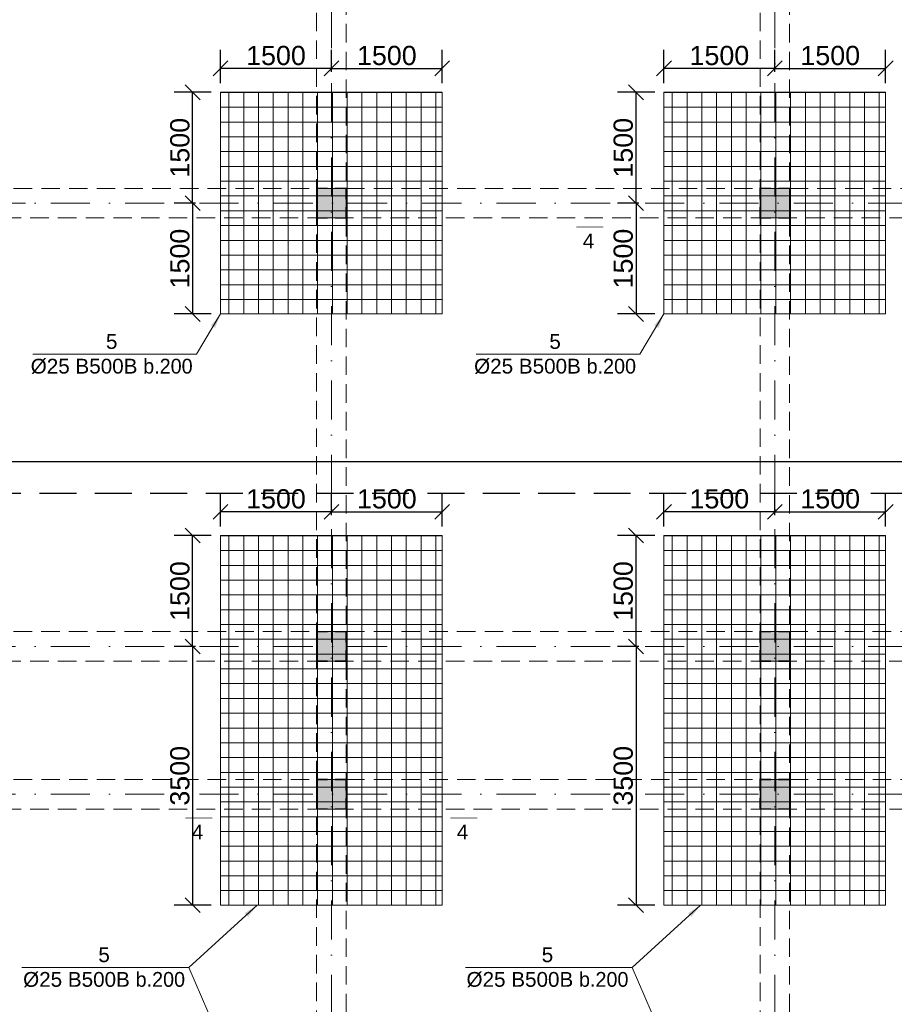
# Model space of a CAD drawing. Header units: millimetres. Extents: x 48648 to 1383473, y 421442 to 1155884.
# Tile 49 of 118: x 160012 to 171847, y 672009 to 685334. Entities that reach past the tile are written whole.
import ezdxf

# ---------------------------------------------------------------- set-up
doc = ezdxf.new("R2010")
doc.units = ezdxf.units.MM
doc.header["$PDMODE"] = 1
doc.linetypes.add('DOT___DASHED', pattern=[670.277762, 352.777767, -176.388884, 0, -141.111112])
doc.linetypes.add('HIDDEN', pattern=[0.375, 0.25, -0.125])
doc.layers.get('0').update_dxf_attribs({"lineweight": 5})
doc.layers.get('Defpoints').update_dxf_attribs({"color": 6, "lineweight": 5})
doc.styles.add('SPDS', font='arial.ttf')
doc.styles.get("Standard").update_dxf_attribs({"font": 'acadmtavr.ttf'})
doc.dimstyles.new('M 150', dxfattribs={"dimscale": 200, "dimtxt": 1.3, "dimasz": 1, "dimexe": 1.25, "dimexo": 0.625, "dimgap": 0.2, "dimtad": 1, "dimdec": 0, "dimrnd": 5, "dimtxsty": 'SPDS', "dimblk": 'OBLIQUE', "dimcen": 2.5, "dimclrd": 5, "dimclre": 5, "dimclrt": 5, "dimadec": 0, "dimazin": 2, "dimtfac": 1, "dimtdec": 0, "dimtmove": 0, "dimatfit": 3, "dimfxl": 1, "dimtolj": 1, "dimtzin": 0, "dimarcsym": 0})
doc.dimstyles.new('M20', dxfattribs={"dimscale": 20, "dimtxt": 2, "dimasz": 2.5, "dimexe": 1.25, "dimexo": 0.625, "dimtad": 1, "dimdec": 0, "dimrnd": 5, "dimzin": 9, "dimtxsty": 'Standard', "dimblk": 'OBLIQUE', "dimcen": 2.5, "dimclrd": 5, "dimclre": 5, "dimclrt": 5, "dimadec": 0, "dimazin": 0, "dimtfac": 1, "dimtdec": 0, "dimtmove": 0, "dimatfit": 3, "dimfxl": 1, "dimlwd": 5, "dimlwe": 5, "dimarcsym": 0})

# ---------------------------------------------------------------- blocks, each defined once
blk = doc.blocks.new('555234523452346')
at = {"color": 5, "linetype": 'DOT___DASHED', "lineweight": 13, "ltscale": 1.5}
for points in [[(64229.5, 819930.7), (64229.5, 855746.3)], [(70229.5, 819930.7), (70229.5, 855746.3)], [(49371.6, 835930.7), (95994.8, 835930.7)], [(49371.6, 829931.2), (95994.8, 829931.2)], [(49371.6, 827931.6), (95994.8, 827931.6)]]:
    blk.add_lwpolyline(points, dxfattribs=at)
blk = doc.blocks.new('5555234545678')
at = {"lineweight": 20}
h = blk.add_hatch(color=7, dxfattribs=at)
h.dxf.hatch_style = 1
h.paths.add_polyline_path([(164430, 682651), (164430, 683051), (164030, 683051), (164030, 682651)])
h = blk.add_hatch(color=7, dxfattribs=at)
h.dxf.hatch_style = 1
h.paths.add_polyline_path([(170430, 682651), (170430, 683051), (170030, 683051), (170030, 682651)])
h = blk.add_hatch(color=7, dxfattribs=at)
h.dxf.hatch_style = 1
h.paths.add_polyline_path([(164430, 676652), (164430, 677052), (164030, 677052), (164030, 676652)])
h = blk.add_hatch(color=7, dxfattribs=at)
h.dxf.hatch_style = 1
h.paths.add_polyline_path([(170430, 676652), (170430, 677052), (170030, 677052), (170030, 676652)])
h = blk.add_hatch(color=7, dxfattribs=at)
h.dxf.hatch_style = 1
h.paths.add_polyline_path([(164430, 674652), (164430, 675052), (164030, 675052), (164030, 674652)])
h = blk.add_hatch(color=7, dxfattribs=at)
h.dxf.hatch_style = 1
h.paths.add_polyline_path([(170430, 674652), (170430, 675052), (170030, 675052), (170030, 674652)])
at = {"color": 7, "linetype": 'HIDDEN', "lineweight": 20, "ltscale": 1000}
for points in [[(164030, 700651), (164430, 700651), (164430, 669052), (164030, 669052)], [(170030, 700651), (170430, 700651), (170430, 669052), (170030, 669052)], [(152430, 683051), (190030, 683051), (190030, 682651), (152430, 682651)], [(152429, 677052), (190029, 677052), (190029, 676652), (152429, 676652)], [(152430, 675052), (190030, 675052), (190030, 674652), (152430, 674652)]]:
    blk.add_lwpolyline(points, close=True, dxfattribs=at)
at = {"color": 1, "lineweight": 20, "const_width": 20}
for points in [[(164180, 683051), (164030, 683051), (164030, 682901)], [(164280, 683051), (164430, 683051), (164430, 682901)], [(170180, 683051), (170030, 683051), (170030, 682901)], [(170280, 683051), (170430, 683051), (170430, 682901)], [(164180, 682651), (164030, 682651), (164030, 682801)], [(164280, 682651), (164430, 682651), (164430, 682801)], [(170180, 682651), (170030, 682651), (170030, 682801)], [(170280, 682651), (170430, 682651), (170430, 682801)], [(164180, 677052), (164030, 677052), (164030, 676902)], [(164280, 677052), (164430, 677052), (164430, 676902)], [(170180, 677052), (170030, 677052), (170030, 676902)], [(170280, 677052), (170430, 677052), (170430, 676902)], [(164180, 676652), (164030, 676652), (164030, 676802)], [(164280, 676652), (164430, 676652), (164430, 676802)], [(170180, 676652), (170030, 676652), (170030, 676802)], [(170280, 676652), (170430, 676652), (170430, 676802)], [(164180, 675052), (164030, 675052), (164030, 674902)], [(164280, 675052), (164430, 675052), (164430, 674902)], [(170180, 675052), (170030, 675052), (170030, 674902)], [(170280, 675052), (170430, 675052), (170430, 674902)], [(164180, 674652), (164030, 674652), (164030, 674802)], [(164280, 674652), (164430, 674652), (164430, 674802)], [(170180, 674652), (170030, 674652), (170030, 674802)], [(170280, 674652), (170430, 674652), (170430, 674802)]]:
    blk.add_lwpolyline(points, dxfattribs=at)
at = {"color": 7, "lineweight": 20}
for points in [[(164030, 683051), (164430, 683051), (164430, 682651), (164030, 682651)], [(170030, 683051), (170430, 683051), (170430, 682651), (170030, 682651)], [(164030, 677052), (164430, 677052), (164430, 676652), (164030, 676652)], [(170030, 677052), (170430, 677052), (170430, 676652), (170030, 676652)], [(164030, 675052), (164430, 675052), (164430, 674652), (164030, 674652)], [(170030, 675052), (170430, 675052), (170430, 674652), (170030, 674652)]]:
    blk.add_lwpolyline(points, close=True, dxfattribs=at)
blk = doc.blocks.new('_Oblique')
at = {"color": 0, "linetype": 'ByBlock', "lineweight": -2}
blk.add_line((-0.5, -0.5), (0.5, 0.5), dxfattribs=at)
blk = doc.blocks.new('*D229')
at = {"color": 5, "lineweight": -2, "transparency": 16777216}
for p, q in [((162730, 684476), (162730, 684925)), ((164230, 684626), (164230, 684925)), ((164230, 684675), (162730, 684675))]:
    blk.add_line(p, q, dxfattribs=at)
at = {"layer": 'Defpoints', "color": 0, "lineweight": 30, "transparency": 16777216}
for p in [(162730, 684675), (164230, 684501), (162730, 684351)]:
    blk.add_point(p, dxfattribs=at)
at = {"color": 5, "lineweight": -2, "transparency": 16777216, "xscale": 200, "yscale": 200, "zscale": 200, "rotation": 180}
blk.add_blockref('_Oblique', (162730, 684675), dxfattribs=at)
at = {"color": 5, "lineweight": -2, "transparency": 16777216, "xscale": 200, "yscale": 200, "zscale": 200}
blk.add_blockref('_Oblique', (164230, 684675), dxfattribs=at)
at = {"color": 5, "lineweight": 13, "transparency": 16777216, "insert": (163480, 684848), "char_height": 260, "attachment_point": 5, "style": 'SPDS'}
blk.add_mtext('\\A1;1500', dxfattribs=at)
blk = doc.blocks.new('*D230')
at = {"color": 5, "lineweight": -2, "transparency": 16777216}
for p, q in [((164230, 684626), (164230, 684925)), ((165730, 684476), (165730, 684925)), ((164230, 684675), (165730, 684675))]:
    blk.add_line(p, q, dxfattribs=at)
at = {"layer": 'Defpoints', "color": 0, "lineweight": 30, "transparency": 16777216}
for p in [(165730, 684675), (164230, 684501), (165730, 684351)]:
    blk.add_point(p, dxfattribs=at)
at = {"color": 5, "lineweight": -2, "transparency": 16777216, "xscale": 200, "yscale": 200, "zscale": 200, "rotation": 180}
blk.add_blockref('_Oblique', (164230, 684675), dxfattribs=at)
at = {"color": 5, "lineweight": -2, "transparency": 16777216, "xscale": 200, "yscale": 200, "zscale": 200}
blk.add_blockref('_Oblique', (165730, 684675), dxfattribs=at)
at = {"color": 5, "lineweight": 13, "transparency": 16777216, "insert": (164980, 684848), "char_height": 260, "attachment_point": 5, "style": 'SPDS'}
blk.add_mtext('\\A1;1500', dxfattribs=at)
blk = doc.blocks.new('*D231')
at = {"color": 5, "lineweight": -2, "transparency": 16777216}
for p, q in [((162605, 684351), (162102, 684351)), ((162352, 682851), (162352, 684351)), ((162391, 682851), (162102, 682851))]:
    blk.add_line(p, q, dxfattribs=at)
at = {"layer": 'Defpoints', "color": 0, "lineweight": 30, "transparency": 16777216}
for p in [(162352, 684351), (162730, 684351), (162516, 682851)]:
    blk.add_point(p, dxfattribs=at)
at = {"color": 5, "lineweight": -2, "transparency": 16777216, "xscale": 200, "yscale": 200, "zscale": 200}
for p, rotation in [((162352, 684351), 90), ((162352, 682851), 270)]:
    blk.add_blockref('_Oblique', p, dxfattribs=dict(at, rotation=rotation))
at = {"color": 5, "lineweight": 13, "transparency": 16777216, "insert": (162180, 683601), "char_height": 260, "attachment_point": 5, "rotation": 90, "style": 'SPDS'}
blk.add_mtext('\\A1;1500', dxfattribs=at)
blk = doc.blocks.new('*D232')
at = {"color": 5, "lineweight": -2, "transparency": 16777216}
for p, q in [((162391, 682851), (162102, 682851)), ((162352, 682851), (162352, 681351)), ((162605, 681351), (162102, 681351))]:
    blk.add_line(p, q, dxfattribs=at)
at = {"layer": 'Defpoints', "color": 0, "lineweight": 30, "transparency": 16777216}
for p in [(162516, 682851), (162352, 681351), (162730, 681351)]:
    blk.add_point(p, dxfattribs=at)
at = {"color": 5, "lineweight": -2, "transparency": 16777216, "xscale": 200, "yscale": 200, "zscale": 200}
for p, rotation in [((162352, 682851), 90), ((162352, 681351), 270)]:
    blk.add_blockref('_Oblique', p, dxfattribs=dict(at, rotation=rotation))
at = {"color": 5, "lineweight": 13, "transparency": 16777216, "insert": (162180, 682101), "char_height": 260, "attachment_point": 5, "rotation": 90, "style": 'SPDS'}
blk.add_mtext('\\A1;1500', dxfattribs=at)
blk = doc.blocks.new('*D233')
at = {"color": 5, "lineweight": -2, "transparency": 16777216}
for p, q in [((168730, 684476), (168730, 684925)), ((170230, 684626), (170230, 684925)), ((170230, 684675), (168730, 684675))]:
    blk.add_line(p, q, dxfattribs=at)
at = {"layer": 'Defpoints', "color": 0, "lineweight": 30, "transparency": 16777216}
for p in [(168730, 684675), (170230, 684501), (168730, 684351)]:
    blk.add_point(p, dxfattribs=at)
at = {"color": 5, "lineweight": -2, "transparency": 16777216, "xscale": 200, "yscale": 200, "zscale": 200, "rotation": 180}
blk.add_blockref('_Oblique', (168730, 684675), dxfattribs=at)
at = {"color": 5, "lineweight": -2, "transparency": 16777216, "xscale": 200, "yscale": 200, "zscale": 200}
blk.add_blockref('_Oblique', (170230, 684675), dxfattribs=at)
at = {"color": 5, "lineweight": 13, "transparency": 16777216, "insert": (169480, 684848), "char_height": 260, "attachment_point": 5, "style": 'SPDS'}
blk.add_mtext('\\A1;1500', dxfattribs=at)
blk = doc.blocks.new('*D234')
at = {"color": 5, "lineweight": -2, "transparency": 16777216}
for p, q in [((170230, 684626), (170230, 684925)), ((171730, 684476), (171730, 684925)), ((170230, 684675), (171730, 684675))]:
    blk.add_line(p, q, dxfattribs=at)
at = {"layer": 'Defpoints', "color": 0, "lineweight": 30, "transparency": 16777216}
for p in [(171730, 684675), (170230, 684501), (171730, 684351)]:
    blk.add_point(p, dxfattribs=at)
at = {"color": 5, "lineweight": -2, "transparency": 16777216, "xscale": 200, "yscale": 200, "zscale": 200, "rotation": 180}
blk.add_blockref('_Oblique', (170230, 684675), dxfattribs=at)
at = {"color": 5, "lineweight": -2, "transparency": 16777216, "xscale": 200, "yscale": 200, "zscale": 200}
blk.add_blockref('_Oblique', (171730, 684675), dxfattribs=at)
at = {"color": 5, "lineweight": 13, "transparency": 16777216, "insert": (170980, 684848), "char_height": 260, "attachment_point": 5, "style": 'SPDS'}
blk.add_mtext('\\A1;1500', dxfattribs=at)
blk = doc.blocks.new('*D235')
at = {"color": 5, "lineweight": -2, "transparency": 16777216}
for p, q in [((168605, 684351), (168102, 684351)), ((168352, 682851), (168352, 684351)), ((168391, 682851), (168102, 682851))]:
    blk.add_line(p, q, dxfattribs=at)
at = {"layer": 'Defpoints', "color": 0, "lineweight": 30, "transparency": 16777216}
for p in [(168352, 684351), (168730, 684351), (168516, 682851)]:
    blk.add_point(p, dxfattribs=at)
at = {"color": 5, "lineweight": -2, "transparency": 16777216, "xscale": 200, "yscale": 200, "zscale": 200}
for p, rotation in [((168352, 684351), 90), ((168352, 682851), 270)]:
    blk.add_blockref('_Oblique', p, dxfattribs=dict(at, rotation=rotation))
at = {"color": 5, "lineweight": 13, "transparency": 16777216, "insert": (168180, 683601), "char_height": 260, "attachment_point": 5, "rotation": 90, "style": 'SPDS'}
blk.add_mtext('\\A1;1500', dxfattribs=at)
blk = doc.blocks.new('*D236')
at = {"color": 5, "lineweight": -2, "transparency": 16777216}
for p, q in [((168391, 682851), (168102, 682851)), ((168352, 682851), (168352, 681351)), ((168605, 681351), (168102, 681351))]:
    blk.add_line(p, q, dxfattribs=at)
at = {"layer": 'Defpoints', "color": 0, "lineweight": 30, "transparency": 16777216}
for p in [(168516, 682851), (168352, 681351), (168730, 681351)]:
    blk.add_point(p, dxfattribs=at)
at = {"color": 5, "lineweight": -2, "transparency": 16777216, "xscale": 200, "yscale": 200, "zscale": 200}
for p, rotation in [((168352, 682851), 90), ((168352, 681351), 270)]:
    blk.add_blockref('_Oblique', p, dxfattribs=dict(at, rotation=rotation))
at = {"color": 5, "lineweight": 13, "transparency": 16777216, "insert": (168180, 682101), "char_height": 260, "attachment_point": 5, "rotation": 90, "style": 'SPDS'}
blk.add_mtext('\\A1;1500', dxfattribs=at)
blk = doc.blocks.new('*D261')
at = {"color": 5, "lineweight": -2, "transparency": 16777216}
for p, q in [((168730, 678477), (168730, 678925)), ((170230, 678627), (170230, 678925)), ((170230, 678675), (168730, 678675))]:
    blk.add_line(p, q, dxfattribs=at)
at = {"layer": 'Defpoints', "color": 0, "lineweight": 30, "transparency": 16777216}
for p in [(168730, 678675), (170230, 678502), (168730, 678352)]:
    blk.add_point(p, dxfattribs=at)
at = {"color": 5, "lineweight": -2, "transparency": 16777216, "xscale": 200, "yscale": 200, "zscale": 200, "rotation": 180}
blk.add_blockref('_Oblique', (168730, 678675), dxfattribs=at)
at = {"color": 5, "lineweight": -2, "transparency": 16777216, "xscale": 200, "yscale": 200, "zscale": 200}
blk.add_blockref('_Oblique', (170230, 678675), dxfattribs=at)
at = {"color": 5, "lineweight": 13, "transparency": 16777216, "insert": (169480, 678848), "char_height": 260, "attachment_point": 5, "style": 'SPDS'}
blk.add_mtext('\\A1;1500', dxfattribs=at)
blk = doc.blocks.new('*D262')
at = {"color": 5, "lineweight": -2, "transparency": 16777216}
for p, q in [((170230, 678627), (170230, 678925)), ((171730, 678477), (171730, 678925)), ((170230, 678675), (171730, 678675))]:
    blk.add_line(p, q, dxfattribs=at)
at = {"layer": 'Defpoints', "color": 0, "lineweight": 30, "transparency": 16777216}
for p in [(171730, 678675), (170230, 678502), (171730, 678352)]:
    blk.add_point(p, dxfattribs=at)
at = {"color": 5, "lineweight": -2, "transparency": 16777216, "xscale": 200, "yscale": 200, "zscale": 200, "rotation": 180}
blk.add_blockref('_Oblique', (170230, 678675), dxfattribs=at)
at = {"color": 5, "lineweight": -2, "transparency": 16777216, "xscale": 200, "yscale": 200, "zscale": 200}
blk.add_blockref('_Oblique', (171730, 678675), dxfattribs=at)
at = {"color": 5, "lineweight": 13, "transparency": 16777216, "insert": (170980, 678848), "char_height": 260, "attachment_point": 5, "style": 'SPDS'}
blk.add_mtext('\\A1;1500', dxfattribs=at)
blk = doc.blocks.new('*D263')
at = {"color": 5, "lineweight": -2, "transparency": 16777216}
for p, q in [((168605, 678352), (168102, 678352)), ((168352, 676852), (168352, 678352)), ((168391, 676852), (168102, 676852))]:
    blk.add_line(p, q, dxfattribs=at)
at = {"layer": 'Defpoints', "color": 0, "lineweight": 30, "transparency": 16777216}
for p in [(168352, 678352), (168730, 678352), (168516, 676852)]:
    blk.add_point(p, dxfattribs=at)
at = {"color": 5, "lineweight": -2, "transparency": 16777216, "xscale": 200, "yscale": 200, "zscale": 200}
for p, rotation in [((168352, 678352), 90), ((168352, 676852), 270)]:
    blk.add_blockref('_Oblique', p, dxfattribs=dict(at, rotation=rotation))
at = {"color": 5, "lineweight": 13, "transparency": 16777216, "insert": (168180, 677602), "char_height": 260, "attachment_point": 5, "rotation": 90, "style": 'SPDS'}
blk.add_mtext('\\A1;1500', dxfattribs=at)
blk = doc.blocks.new('*D264')
at = {"color": 5, "lineweight": -2, "transparency": 16777216}
for p, q in [((168391, 676852), (168102, 676852)), ((168352, 676852), (168352, 673352)), ((168605, 673352), (168102, 673352))]:
    blk.add_line(p, q, dxfattribs=at)
at = {"layer": 'Defpoints', "color": 0, "lineweight": 30, "transparency": 16777216}
for p in [(168516, 676852), (168352, 673352), (168730, 673352)]:
    blk.add_point(p, dxfattribs=at)
at = {"color": 5, "lineweight": -2, "transparency": 16777216, "xscale": 200, "yscale": 200, "zscale": 200}
for p, rotation in [((168352, 676852), 90), ((168352, 673352), 270)]:
    blk.add_blockref('_Oblique', p, dxfattribs=dict(at, rotation=rotation))
at = {"color": 5, "lineweight": 13, "transparency": 16777216, "insert": (168180, 675102), "char_height": 260, "attachment_point": 5, "rotation": 90, "style": 'SPDS'}
blk.add_mtext('\\A1;3500', dxfattribs=at)
blk = doc.blocks.new('*D265')
at = {"color": 5, "lineweight": -2, "transparency": 16777216}
for p, q in [((162730, 678477), (162730, 678925)), ((164230, 678627), (164230, 678925)), ((164230, 678675), (162730, 678675))]:
    blk.add_line(p, q, dxfattribs=at)
at = {"layer": 'Defpoints', "color": 0, "lineweight": 30, "transparency": 16777216}
for p in [(162730, 678675), (164230, 678502), (162730, 678352)]:
    blk.add_point(p, dxfattribs=at)
at = {"color": 5, "lineweight": -2, "transparency": 16777216, "xscale": 200, "yscale": 200, "zscale": 200, "rotation": 180}
blk.add_blockref('_Oblique', (162730, 678675), dxfattribs=at)
at = {"color": 5, "lineweight": -2, "transparency": 16777216, "xscale": 200, "yscale": 200, "zscale": 200}
blk.add_blockref('_Oblique', (164230, 678675), dxfattribs=at)
at = {"color": 5, "lineweight": 13, "transparency": 16777216, "insert": (163480, 678848), "char_height": 260, "attachment_point": 5, "style": 'SPDS'}
blk.add_mtext('\\A1;1500', dxfattribs=at)
blk = doc.blocks.new('*D266')
at = {"color": 5, "lineweight": -2, "transparency": 16777216}
for p, q in [((164230, 678627), (164230, 678925)), ((165730, 678477), (165730, 678925)), ((164230, 678675), (165730, 678675))]:
    blk.add_line(p, q, dxfattribs=at)
at = {"layer": 'Defpoints', "color": 0, "lineweight": 30, "transparency": 16777216}
for p in [(165730, 678675), (164230, 678502), (165730, 678352)]:
    blk.add_point(p, dxfattribs=at)
at = {"color": 5, "lineweight": -2, "transparency": 16777216, "xscale": 200, "yscale": 200, "zscale": 200, "rotation": 180}
blk.add_blockref('_Oblique', (164230, 678675), dxfattribs=at)
at = {"color": 5, "lineweight": -2, "transparency": 16777216, "xscale": 200, "yscale": 200, "zscale": 200}
blk.add_blockref('_Oblique', (165730, 678675), dxfattribs=at)
at = {"color": 5, "lineweight": 13, "transparency": 16777216, "insert": (164980, 678848), "char_height": 260, "attachment_point": 5, "style": 'SPDS'}
blk.add_mtext('\\A1;1500', dxfattribs=at)
blk = doc.blocks.new('*D267')
at = {"color": 5, "lineweight": -2, "transparency": 16777216}
for p, q in [((162605, 678352), (162102, 678352)), ((162352, 676852), (162352, 678352)), ((162391, 676852), (162102, 676852))]:
    blk.add_line(p, q, dxfattribs=at)
at = {"layer": 'Defpoints', "color": 0, "lineweight": 30, "transparency": 16777216}
for p in [(162352, 678352), (162730, 678352), (162516, 676852)]:
    blk.add_point(p, dxfattribs=at)
at = {"color": 5, "lineweight": -2, "transparency": 16777216, "xscale": 200, "yscale": 200, "zscale": 200}
for p, rotation in [((162352, 678352), 90), ((162352, 676852), 270)]:
    blk.add_blockref('_Oblique', p, dxfattribs=dict(at, rotation=rotation))
at = {"color": 5, "lineweight": 13, "transparency": 16777216, "insert": (162180, 677602), "char_height": 260, "attachment_point": 5, "rotation": 90, "style": 'SPDS'}
blk.add_mtext('\\A1;1500', dxfattribs=at)
blk = doc.blocks.new('*D268')
at = {"color": 5, "lineweight": -2, "transparency": 16777216}
for p, q in [((162391, 676852), (162102, 676852)), ((162352, 676852), (162352, 673352)), ((162605, 673352), (162102, 673352))]:
    blk.add_line(p, q, dxfattribs=at)
at = {"layer": 'Defpoints', "color": 0, "lineweight": 30, "transparency": 16777216}
for p in [(162516, 676852), (162352, 673352), (162730, 673352)]:
    blk.add_point(p, dxfattribs=at)
at = {"color": 5, "lineweight": -2, "transparency": 16777216, "xscale": 200, "yscale": 200, "zscale": 200}
for p, rotation in [((162352, 676852), 90), ((162352, 673352), 270)]:
    blk.add_blockref('_Oblique', p, dxfattribs=dict(at, rotation=rotation))
at = {"color": 5, "lineweight": 13, "transparency": 16777216, "insert": (162180, 675102), "char_height": 260, "attachment_point": 5, "rotation": 90, "style": 'SPDS'}
blk.add_mtext('\\A1;3500', dxfattribs=at)

msp = doc.modelspace()

# ---------------------------------------------------------------- hatches: boundary and pattern name
h = msp.add_hatch()
h.set_pattern_fill('NET', color=6, scale=63)
h.set_pattern_definition([(0, (96234.5, 12063.91), (0, 200.025), []), (90, (96234.5, 12063.91), (-200.025, 1e-14), [])])
h.paths.add_polyline_path([(162729.5, 681351.1), (162729.5, 684351.1), (165729.5, 684351.1), (165729.5, 681351.1)])
h = msp.add_hatch()
h.set_pattern_fill('NET', color=6, scale=63)
h.set_pattern_definition([(0, (102234.5, 12063.91), (0, 200.025), []), (90, (102234.5, 12063.91), (-200.025, 1e-14), [])])
h.paths.add_polyline_path([(168729.5, 681351.1), (168729.5, 684351.1), (171729.5, 684351.1), (171729.5, 681351.1)])
h = msp.add_hatch()
h.set_pattern_fill('NET', color=6, scale=63)
h.set_pattern_definition([(0, (96234.5, 6064.35), (0, 200.025), []), (90, (96234.5, 6064.35), (-200.025, 1e-14), [])])
h.paths.add_polyline_path([(162729.5, 673352), (162729.5, 678351.6), (165729.5, 678351.6), (165729.5, 673352)])
h = msp.add_hatch()
h.set_pattern_fill('NET', color=6, scale=63)
h.set_pattern_definition([(0, (102234.5, 6064.35), (0, 200.025), []), (90, (102234.5, 6064.35), (-200.025, 1e-14), [])])
h.paths.add_polyline_path([(168729.5, 673352), (168729.5, 678351.6), (171729.5, 678351.6), (171729.5, 673352)])

# ---------------------------------------------------------------- linework, layer by layer
at = {"color": 6}
for points in [[(162729.5, 681351.1), (162729.5, 684351.1), (165729.5, 684351.1), (165729.5, 681351.1)], [(168729.5, 681351.1), (168729.5, 684351.1), (171729.5, 684351.1), (171729.5, 681351.1)], [(162729.5, 673352), (162729.5, 678351.6), (165729.5, 678351.6), (165729.5, 673352)], [(168729.5, 673352), (168729.5, 678351.6), (171729.5, 678351.6), (171729.5, 673352)]]:
    msp.add_lwpolyline(points, close=True, dxfattribs=at)
at = {"color": 5, "lineweight": 13, "const_width": 10}
for points in [[(159729.5, 682851.1), (160093.1, 682851.1)], [(167545.4, 682529.6), (167908.9, 682529.6)], [(162618.8, 674530.5), (162255.3, 674530.5)], [(165840.2, 674530.5), (166203.8, 674530.5)]]:
    msp.add_lwpolyline(points, dxfattribs=at)
at = {"color": 1, "lineweight": 30}
msp.add_lwpolyline([(152029.5, 679353.2), (190429.5, 679353.2)], dxfattribs=at)
at = {"color": 1, "linetype": 'HIDDEN', "lineweight": 30, "ltscale": 2000}
msp.add_lwpolyline([(152029.5, 678924.6), (190429.5, 678924.6)], dxfattribs=at)

# ---------------------------------------------------------------- block references
at = {"color": 6, "lineweight": 30}
msp.add_blockref('555234523452346', (100000, -153079.6), dxfattribs=at)
at = {"color": 5, "lineweight": 13}
msp.add_blockref('5555234545678', (0, 0), dxfattribs=at)

# ---------------------------------------------------------------- texts
at = {"color": 5, "lineweight": 13, "char_height": 200, "width": 6318.36, "attachment_point": 5}
for s, insert in [('\\pxi-0.18417,qc;{\\fArial|b0|i0|c0|p34;4}', (167727.2, 682339.2)), ('\\pxi-0.18417,qc;{\\fArial|b0|i0|c0|p34;5\\fArial|b0|i0|c204|p34;\\PØ25 B500B }b.200', (161275, 680808.1)), ('\\pxi-0.18417,qc;{\\fArial|b0|i0|c0|p34;5\\fArial|b0|i0|c204|p34;\\PØ25 B500B }b.200', (167275, 680808.1)), ('\\pxi-0.18417,qc;{\\fArial|b0|i0|c0|p34;4}', (162437.1, 674340.1)), ('\\pxi-0.18417,qc;{\\fArial|b0|i0|c0|p34;4}', (166022, 674340.1)), ('\\pxi-0.18417,qc;{\\fArial|b0|i0|c0|p34;5\\fArial|b0|i0|c204|p34;\\PØ25 B500B }b.200', (161172.2, 672509)), ('\\pxi-0.18417,qc;{\\fArial|b0|i0|c0|p34;5\\fArial|b0|i0|c204|p34;\\PØ25 B500B }b.200', (167172.2, 672509))]:
    msp.add_mtext(s, dxfattribs=dict(at, insert=insert))

# ---------------------------------------------------------------- dimensions: what is measured, and where the dimension line sits
at = {"color": 5, "lineweight": 13}
for base, p1, p2, picture, middle in [((162729.5, 684674.8), (164229.5, 684501.5), (162729.5, 684351.1), '*D229', (163479.5, 684847.6)), ((165729.5, 684674.8), (164229.5, 684501.5), (165729.5, 684351.1), '*D230', (164979.5, 684847.6)), ((168729.5, 684674.8), (170229.5, 684501.5), (168729.5, 684351.1), '*D233', (169479.5, 684847.6)), ((171729.5, 684674.8), (170229.5, 684501.5), (171729.5, 684351.1), '*D234', (170979.5, 684847.6)), ((162729.5, 678675.2), (164229.5, 678501.9), (162729.5, 678351.6), '*D265', (163479.5, 678848)), ((165729.5, 678675.2), (164229.5, 678501.9), (165729.5, 678351.6), '*D266', (164979.5, 678848)), ((168729.5, 678675.2), (170229.5, 678501.9), (168729.5, 678351.6), '*D261', (169479.5, 678848)), ((171729.5, 678675.2), (170229.5, 678501.9), (171729.5, 678351.6), '*D262', (170979.5, 678848))]:
    dim = msp.add_linear_dim(base=base, p1=p1, p2=p2, dimstyle='M 150', dxfattribs=at)
    dim.commit()
    dim.dimension.update_dxf_attribs({"geometry": picture, "text_midpoint": middle})
for base, p1, p2, picture, middle in [((162352.3, 684351.1), (162515.6, 682851.1), (162729.5, 684351.1), '*D231', (162179.6, 683601.1)), ((168352.3, 684351.1), (168515.6, 682851.1), (168729.5, 684351.1), '*D235', (168179.6, 683601.1)), ((162352.3, 681351.1), (162515.6, 682851.1), (162729.5, 681351.1), '*D232', (162179.6, 682101.1)), ((168352.3, 681351.1), (168515.6, 682851.1), (168729.5, 681351.1), '*D236', (168179.6, 682101.1)), ((162352.3, 678351.6), (162515.6, 676851.6), (162729.5, 678351.6), '*D267', (162179.6, 677601.6)), ((168352.3, 678351.6), (168515.6, 676851.6), (168729.5, 678351.6), '*D263', (168179.6, 677601.6)), ((162352.3, 673352), (162515.6, 676851.6), (162729.5, 673352), '*D268', (162179.5, 675101.8)), ((168352.3, 673352), (168515.6, 676851.6), (168729.5, 673352), '*D264', (168179.5, 675101.8))]:
    dim = msp.add_linear_dim(base=base, p1=p1, p2=p2, angle=90, dimstyle='M 150', dxfattribs=at)
    dim.commit()
    dim.dimension.update_dxf_attribs({"geometry": picture, "text_midpoint": middle})

# ---------------------------------------------------------------- leaders
for points in [[(162729.5, 681351.1), (162404.6, 680808.1), (160188.3, 680808.1)], [(168729.5, 681351.1), (168404.6, 680808.1), (166188.3, 680808.1)], [(163226.7, 673352), (162301.9, 672509), (160042.3, 672509)], [(169226.7, 673352), (168301.9, 672509), (166042.3, 672509)], [(163226.7, 670352), (162301.9, 672509), (160042.3, 672509)], [(169226.7, 670352), (168301.9, 672509), (166042.3, 672509)]]:
    msp.add_leader(points, dimstyle='M20', override={"dimscale": 10, "dimasz": 20, "dimtad": 0}, dxfattribs=at)

doc.saveas('drawing.dxf')
